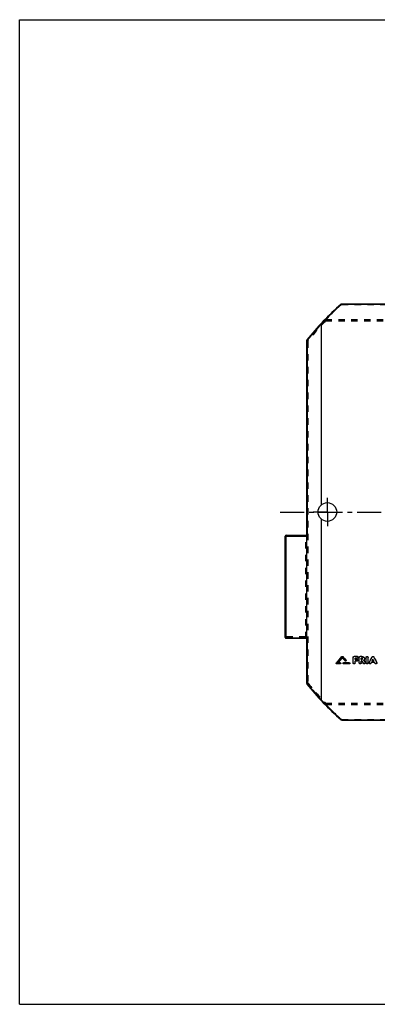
# Model space of a CAD drawing. Header units: millimetres. Extents: x 0 to 1000, y 0 to 1000.
# Tile 1 of 2: x 0 to 364, y 0 to 1000. Entities that reach past the tile are written whole.
import ezdxf

# ---------------------------------------------------------------- set-up
doc = ezdxf.new("R2010")
doc.units = ezdxf.units.MM
doc.header["$LTSCALE"] = 65.185185
doc.linetypes.add('CENTER', pattern=[0.6, 0.375, -0.075, 0.075, -0.075])
doc.linetypes.add('HIDDEN', pattern=[0.2, 0.1, -0.1])
doc.layers.get('0').update_dxf_attribs({"linetype": 'CONTINUOUS'})
for name, color, linetype in [('ACHSEN_S', 7, 'CONTINUOUS'), ('KONST.EL_MIT_GEO', 7, 'CONTINUOUS'), ('RUNDUNG', 7, 'CONTINUOUS'), ('SCHNITT', 7, 'CONTINUOUS')]:
    doc.layers.add(name, color=color, linetype=linetype)

msp = doc.modelspace()

# ---------------------------------------------------------------- linework, layer by layer
at = {"color": 7, "linetype": 'CONTINUOUS'}
for p, q in [((0, 0), (0, 1000)), ((0, 1000), (1000, 1000)), ((0, 0), (1000, 0))]:
    msp.add_line(p, q, dxfattribs=at)
at = {"layer": 'ACHSEN_S', "color": 7, "linetype": 'CENTER'}
msp.add_line((265, 500), (738.1, 500), dxfattribs=at)
at = {"layer": 'KONST.EL_MIT_GEO', "color": 7, "linetype": 'CONTINUOUS'}
for p, q in [((327.8, 353.1), (327.8, 352.9)), ((328.7, 353.1), (328.7, 352.9)), ((339.2, 346.6), (339.2, 352.3)), ((340.2, 353.3), (340.2, 353.1)), ((343.5, 353.3), (340.2, 353.3)), ((343.5, 353.1), (340.2, 353.1)), ((341.2, 350.3), (341.2, 351.4)), ((343.5, 351.4), (341.2, 351.4)), ((343.2, 350.4), (341.2, 350.4)), ((343.2, 350.3), (341.2, 350.3)), ((343.2, 350.4), (343.2, 350.3)), ((343.5, 353.3), (343.5, 353.1)), ((345.5, 346.6), (345.5, 352.3)), ((346.5, 353.3), (346.5, 353.1)), ((348, 353.3), (346.5, 353.3)), ((348, 353.1), (346.5, 353.1)), ((347.5, 350.3), (347.5, 351.4)), ((348, 351.4), (347.5, 351.4)), ((348, 350.4), (347.5, 350.4)), ((348, 350.3), (347.5, 350.3)), ((348, 353.3), (348, 353.1)), ((348, 350.4), (348, 350.3)), ((352.4, 346.6), (352.4, 352.3)), ((354.4, 346.6), (354.4, 352.3)), ((358.4, 352.8), (358.4, 352.6)), ((360.3, 352.8), (360.3, 352.6)), ((322, 346.4), (322, 346.2)), ((322.1, 346.7), (322.1, 346.5)), ((326, 345.8), (322.6, 345.8)), ((326, 346.7), (323.7, 346.7)), ((326, 346.9), (323.9, 346.9)), ((326, 346.9), (326, 346.7)), ((326.6, 346.2), (326.6, 346.4)), ((328.9, 346.4), (328.9, 346.2)), ((329.5, 346.9), (329.5, 346.7)), ((335.3, 346.9), (329.5, 346.9)), ((335.3, 346.7), (329.5, 346.7)), ((335.3, 345.8), (329.5, 345.8)), ((331.9, 349.5), (331.9, 349.3)), ((332, 349.1), (332, 349.2)), ((335.3, 346.9), (335.3, 346.7)), ((335.9, 346.2), (335.9, 346.4)), ((341.2, 346.6), (341.2, 348.6)), ((343.2, 348.6), (341.2, 348.6)), ((347.5, 346.6), (347.5, 348.6)), ((348.2, 348.6), (347.5, 348.6)), ((350.1, 349.2), (350, 349.4)), ((351.3, 347.1), (351.3, 346.9)), ((355.4, 347.1), (355.4, 346.9)), ((361.1, 347), (357.6, 347)), ((360.2, 348.6), (358.5, 348.6)), ((360.1, 348.8), (358.6, 348.8)), ((363.3, 347.1), (363.3, 346.9))]:
    msp.add_line(p, q, dxfattribs=at)
at = {"layer": 'KONST.EL_MIT_GEO', "color": 8, "linetype": 'HIDDEN'}
for p, q in [((328.3, 352), (328.3, 351.8)), ((339.2, 352.4), (339.2, 352.3)), ((341.2, 351.6), (341.2, 351.4)), ((343.5, 351.6), (341.2, 351.6)), ((343.5, 351.6), (343.5, 351.4)), ((344.5, 352.3), (344.5, 352.4)), ((345.5, 352.4), (345.5, 352.3)), ((347.5, 351.6), (347.5, 351.4)), ((348, 351.6), (347.5, 351.6)), ((348, 351.6), (348, 351.4)), ((348.7, 350.9), (348.7, 351)), ((350.7, 350.9), (350.7, 351)), ((352.4, 352.4), (352.4, 352.3)), ((354.4, 352.4), (354.4, 352.3)), ((359.4, 350.4), (359.4, 350.2)), ((322.6, 345.9), (322.6, 345.8)), ((326, 345.9), (322.6, 345.9)), ((323.7, 346.9), (323.7, 346.7)), ((323.9, 346.9), (323.7, 346.9)), ((326, 345.9), (326, 345.8)), ((329.5, 345.9), (329.5, 345.8)), ((335.3, 345.9), (329.5, 345.9)), ((331, 348.9), (331, 348.8)), ((335.3, 345.9), (335.3, 345.8)), ((341.2, 348.8), (341.2, 348.6)), ((343.2, 348.8), (341.2, 348.8)), ((343.2, 348.8), (343.2, 348.6)), ((344.2, 349.4), (344.2, 349.6)), ((347.5, 348.8), (347.5, 348.6)), ((348.2, 348.8), (347.5, 348.8)), ((348.2, 348.8), (348.2, 348.6)), ((349.5, 346.4), (349.5, 346.2)), ((350, 349.4), (350, 349.5)), ((350, 349.5), (350, 349.3)), ((351.4, 346.6), (351.4, 346.8)), ((355.4, 346.8), (355.4, 346.6)), ((357.3, 346.4), (357.6, 347.1)), ((357.3, 346.4), (357.3, 346.3)), ((361.1, 347.1), (357.6, 347.1)), ((357.6, 347.1), (357.6, 347)), ((358.6, 348.8), (358.5, 348.8)), ((358.5, 348.8), (358.5, 348.6)), ((360.2, 348.8), (360.1, 348.8)), ((360.2, 348.8), (360.2, 348.6)), ((361.1, 347.1), (361.1, 347)), ((361.4, 346.4), (361.1, 347.1)), ((361.4, 346.4), (361.4, 346.3)), ((363.3, 346.6), (363.3, 346.8))]:
    msp.add_line(p, q, dxfattribs=at)
at = {"layer": 'KONST.EL_MIT_GEO', "color": 7, "linetype": 'CONTINUOUS'}
for centre, radius, start, end in [((-345.7, 945.7), 897.1, 318.1111, 318.6549), ((-346.5, 945.6), 897.8, 318.1425, 318.6862), ((-344, 944.6), 896.3, 318.159, 318.5952), ((1004.5, 948.1), 901.5, 221.4057, 221.665), ((1007.6, 950.4), 904.2, 221.3466, 221.6473), ((1008.4, 950.3), 904.9, 221.3153, 221.616), ((-449.7, 775.4), 912, 331.9857, 332.3898), ((-451, 775.5), 913.3, 332.0119, 332.4157), ((1168.4, 775.4), 912, 207.6102, 208.0143), ((1169.8, 775.5), 913.3, 207.5843, 207.9881), ((1120.8, 781.5), 885.6, 209.2632, 209.4394), ((1126.6, 783.5), 889.8, 209.213, 209.3876), ((1124.6, 783.1), 887.7, 209.2593, 209.4147)]:
    msp.add_arc(centre, radius, start, end, dxfattribs=at)
at = {"layer": 'KONST.EL_MIT_GEO', "color": 8, "linetype": 'HIDDEN'}
for centre, radius, start, end in [((-343.2, 944.7), 895.7, 318.1276, 318.5638), ((1003.6, 948.2), 900.9, 221.437, 221.6964), ((348.3, 351), 0.493, 350.4015, 0.0018), ((1119.5, 781.4), 884.4, 209.2901, 209.4664)]:
    msp.add_arc(centre, radius, start, end, dxfattribs=at)
at = {"layer": 'KONST.EL_MIT_GEO', "color": 7, "linetype": 'CONTINUOUS'}
for centre, major_axis, start_param, end_param in [((357.3, 500), (104.2, 271.4), -2.08725, -2.08407), ((361.4, 500), (-104.2, 271.4), -4.19911, -4.19594)]:
    msp.add_ellipse(centre, major_axis=major_axis, ratio=0.21803, start_param=start_param, end_param=end_param, dxfattribs=at)
for points, knots in [([(327.8, 353.1), (327.9, 353.2), (328.3, 353.3), (328.6, 353.2), (328.7, 353.1)], [0, 0, 0, 0, 0.50005, 1, 1, 1, 1]), ([(327.8, 352.9), (327.9, 353), (328.3, 353.2), (328.6, 353), (328.7, 352.9)], [0, 0, 0, 0, 0.50001, 1, 1, 1, 1]), ([(339.2, 352.4), (339.2, 352.5), (339.3, 352.8), (339.5, 353), (339.9, 353.2), (340.1, 353.3), (340.2, 353.3)], [0, 0, 0, 0, 0.23012, 0.47239, 0.72989, 1, 1, 1, 1]), ([(339.2, 352.3), (339.2, 352.4), (339.3, 352.6), (339.5, 352.9), (339.9, 353.1), (340.1, 353.1), (340.2, 353.1)], [0, 0, 0, 0, 0.22966, 0.47179, 0.73039, 1, 1, 1, 1]), ([(343.2, 350.4), (343.3, 350.4), (343.6, 350.4), (343.9, 350.2), (344.1, 349.9), (344.2, 349.7), (344.2, 349.6)], [0, 0, 0, 0, 0.2737, 0.52908, 0.77292, 1, 1, 1, 1]), ([(343.2, 350.3), (343.3, 350.3), (343.6, 350.2), (343.9, 350), (344.1, 349.8), (344.2, 349.5), (344.2, 349.4)], [0, 0, 0, 0, 0.27049, 0.52951, 0.77129, 1, 1, 1, 1]), ([(343.5, 353.3), (343.7, 353.3), (343.9, 353.2), (344.2, 353), (344.5, 352.8), (344.5, 352.5), (344.5, 352.4)], [0, 0, 0, 0, 0.27276, 0.52773, 0.77193, 1, 1, 1, 1]), ([(343.5, 353.1), (343.7, 353.1), (343.9, 353.1), (344.2, 352.9), (344.5, 352.6), (344.5, 352.4), (344.5, 352.3)], [0, 0, 0, 0, 0.2696, 0.5282, 0.77033, 1, 1, 1, 1]), ([(344.5, 352.3), (344.5, 352.2), (344.5, 351.9), (344.2, 351.7), (343.9, 351.5), (343.7, 351.4), (343.5, 351.4)], [0, 0, 0, 0, 0.22967, 0.47162, 0.7302, 1, 1, 1, 1]), ([(345.5, 352.4), (345.5, 352.5), (345.6, 352.8), (345.8, 353), (346.1, 353.2), (346.4, 353.3), (346.5, 353.3)], [0, 0, 0, 0, 0.23012, 0.47239, 0.72989, 1, 1, 1, 1]), ([(345.5, 352.3), (345.5, 352.4), (345.6, 352.6), (345.8, 352.9), (346.1, 353.1), (346.4, 353.1), (346.5, 353.1)], [0, 0, 0, 0, 0.22966, 0.47179, 0.73039, 1, 1, 1, 1]), ([(348, 353.3), (348.4, 353.3), (349.1, 353.2), (350, 352.7), (350.6, 351.9), (350.7, 351.3), (350.7, 351)], [0, 0, 0, 0, 0.27047, 0.52817, 0.77033, 1, 1, 1, 1]), ([(348, 353.1), (348.4, 353.1), (349.1, 353), (350, 352.5), (350.6, 351.8), (350.7, 351.1), (350.7, 350.9)], [0, 0, 0, 0, 0.26988, 0.5287, 0.77081, 1, 1, 1, 1]), ([(348.7, 350.9), (348.7, 350.9), (348.7, 351.1), (348.5, 351.4), (348.2, 351.4), (348, 351.4)], [0, 0, 0, 0, 0.23102, 0.47488, 1, 1, 1, 1]), ([(348, 350.3), (348.2, 350.3), (348.5, 350.4), (348.7, 350.6), (348.7, 350.8), (348.7, 350.9)], [0, 0, 0, 0, 0.52527, 0.76899, 1, 1, 1, 1]), ([(348, 350.4), (348.2, 350.4), (348.5, 350.5), (348.7, 350.7), (348.7, 350.9), (348.7, 350.9)], [0, 0, 0, 0, 0.52322, 0.76655, 1, 1, 1, 1]), ([(350.7, 350.9), (350.7, 350.6), (350.6, 350), (350.2, 349.5), (350, 349.3)], [0, 0, 0, 0, 0.48729, 1, 1, 1, 1]), ([(352.4, 352.4), (352.4, 352.5), (352.4, 352.8), (352.7, 353), (353, 353.2), (353.4, 353.3), (353.8, 353.2), (354.1, 353), (354.3, 352.8), (354.4, 352.5), (354.4, 352.4)], [0, 0, 0, 0, 0.11622, 0.23562, 0.36599, 0.49979, 0.63442, 0.76412, 0.88392, 1, 1, 1, 1]), ([(352.4, 352.3), (352.4, 352.4), (352.4, 352.6), (352.7, 352.9), (353, 353.1), (353.4, 353.1), (353.8, 353.1), (354.1, 352.9), (354.3, 352.6), (354.4, 352.4), (354.4, 352.3)], [0, 0, 0, 0, 0.11483, 0.23589, 0.36519, 0.5, 0.63481, 0.76411, 0.88517, 1, 1, 1, 1]), ([(358.4, 352.8), (358.5, 352.9), (358.8, 353.2), (359.4, 353.3), (359.9, 353.2), (360.2, 352.9), (360.3, 352.8)], [0, 0, 0, 0, 0.2396, 0.49981, 0.76016, 1, 1, 1, 1]), ([(358.4, 352.6), (358.5, 352.8), (358.8, 353), (359.4, 353.2), (359.9, 353), (360.2, 352.8), (360.3, 352.6)], [0, 0, 0, 0, 0.23987, 0.50002, 0.76016, 1, 1, 1, 1]), ([(322, 346.4), (322, 346.4), (322, 346.5), (322.1, 346.6), (322.1, 346.7)], [0, 0, 0, 0, 0.24011, 1, 1, 1, 1]), ([(322, 346.2), (322, 346.3), (322, 346.4), (322.1, 346.5), (322.1, 346.5)], [0, 0, 0, 0, 0.73923, 1, 1, 1, 1]), ([(322.6, 345.8), (322.4, 345.8), (322.2, 345.8), (322, 346.1), (322, 346.2), (322, 346.2)], [0, 0, 0, 0, 0.52755, 0.77066, 1, 1, 1, 1]), ([(326, 346.9), (326.2, 346.9), (326.4, 346.8), (326.6, 346.6), (326.6, 346.5), (326.6, 346.4)], [0, 0, 0, 0, 0.52603, 0.77304, 1, 1, 1, 1]), ([(326, 346.7), (326.2, 346.7), (326.4, 346.7), (326.6, 346.4), (326.6, 346.3), (326.6, 346.2)], [0, 0, 0, 0, 0.52744, 0.77066, 1, 1, 1, 1]), ([(326.6, 346.2), (326.6, 346.2), (326.6, 346.1), (326.4, 345.8), (326.2, 345.8), (326, 345.8)], [0, 0, 0, 0, 0.22935, 0.47247, 1, 1, 1, 1]), ([(328.9, 346.4), (328.9, 346.5), (329, 346.6), (329.1, 346.8), (329.4, 346.9), (329.5, 346.9)], [0, 0, 0, 0, 0.22904, 0.47383, 1, 1, 1, 1]), ([(328.9, 346.2), (328.9, 346.3), (329, 346.4), (329.1, 346.7), (329.4, 346.7), (329.5, 346.7)], [0, 0, 0, 0, 0.22936, 0.47259, 1, 1, 1, 1]), ([(329.5, 345.8), (329.4, 345.8), (329.1, 345.8), (329, 346.1), (328.9, 346.2), (328.9, 346.2)], [0, 0, 0, 0, 0.52756, 0.77067, 1, 1, 1, 1]), ([(332, 349.1), (332, 349), (331.9, 348.7), (331.6, 348.6), (331.3, 348.6), (331, 348.7), (331, 348.8)], [0, 0, 0, 0, 0.22709, 0.47961, 0.74698, 1, 1, 1, 1]), ([(331.9, 349.5), (331.9, 349.5), (332, 349.4), (332, 349.3), (332, 349.2)], [0, 0, 0, 0, 0.26774, 1, 1, 1, 1]), ([(331.9, 349.3), (331.9, 349.3), (332, 349.2), (332, 349.1), (332, 349.1)], [0, 0, 0, 0, 0.26032, 1, 1, 1, 1]), ([(335.3, 346.9), (335.4, 346.9), (335.7, 346.8), (335.8, 346.6), (335.9, 346.5), (335.9, 346.4)], [0, 0, 0, 0, 0.52603, 0.77304, 1, 1, 1, 1]), ([(335.3, 346.7), (335.4, 346.7), (335.7, 346.7), (335.8, 346.4), (335.9, 346.3), (335.9, 346.2)], [0, 0, 0, 0, 0.52744, 0.77066, 1, 1, 1, 1]), ([(335.9, 346.2), (335.9, 346.2), (335.8, 346.1), (335.7, 345.8), (335.4, 345.8), (335.3, 345.8)], [0, 0, 0, 0, 0.22935, 0.47247, 1, 1, 1, 1]), ([(341.2, 346.6), (341.2, 346.5), (341.2, 346.3), (340.9, 346), (340.6, 345.8), (340.2, 345.7), (339.9, 345.8), (339.5, 346), (339.3, 346.3), (339.2, 346.5), (339.2, 346.6)], [0, 0, 0, 0, 0.11385, 0.23446, 0.36418, 0.5, 0.63582, 0.76554, 0.88615, 1, 1, 1, 1]), ([(344.2, 349.4), (344.2, 349.3), (344.1, 349.1), (343.9, 348.8), (343.6, 348.7), (343.3, 348.6), (343.2, 348.6)], [0, 0, 0, 0, 0.22871, 0.4703, 0.72931, 1, 1, 1, 1]), ([(347.5, 346.6), (347.5, 346.5), (347.4, 346.3), (347.2, 346), (346.9, 345.8), (346.5, 345.7), (346.1, 345.8), (345.8, 346), (345.6, 346.3), (345.5, 346.5), (345.5, 346.6)], [0, 0, 0, 0, 0.11385, 0.23446, 0.36418, 0.5, 0.63582, 0.76554, 0.88615, 1, 1, 1, 1]), ([(351.4, 346.6), (351.4, 346.5), (351.4, 346.3), (351.1, 346), (350.7, 345.8), (350.3, 345.8), (349.9, 345.9), (349.6, 346.1), (349.5, 346.2)], [0, 0, 0, 0, 0.11277, 0.23075, 0.48596, 0.62156, 0.75542, 1, 1, 1, 1]), ([(351.3, 347.1), (351.3, 347.1), (351.4, 347), (351.4, 346.8), (351.4, 346.8)], [0, 0, 0, 0, 0.25785, 1, 1, 1, 1]), ([(351.3, 346.9), (351.3, 346.9), (351.4, 346.8), (351.4, 346.7), (351.4, 346.6)], [0, 0, 0, 0, 0.25546, 1, 1, 1, 1]), ([(354.4, 346.6), (354.4, 346.5), (354.3, 346.3), (354.1, 346), (353.8, 345.8), (353.4, 345.7), (353, 345.8), (352.7, 346), (352.4, 346.3), (352.4, 346.5), (352.4, 346.6)], [0, 0, 0, 0, 0.11385, 0.23446, 0.36418, 0.5, 0.63582, 0.76554, 0.88615, 1, 1, 1, 1]), ([(355.4, 346.8), (355.4, 346.8), (355.4, 347), (355.4, 347.1), (355.4, 347.1)], [0, 0, 0, 0, 0.74474, 1, 1, 1, 1]), ([(355.4, 346.6), (355.4, 346.7), (355.4, 346.8), (355.4, 346.9), (355.4, 346.9)], [0, 0, 0, 0, 0.74505, 1, 1, 1, 1]), ([(357.3, 346.3), (357.2, 346.1), (356.8, 345.8), (356.3, 345.7), (355.8, 345.9), (355.6, 346.1), (355.4, 346.3), (355.4, 346.5), (355.4, 346.6)], [0, 0, 0, 0, 0.24382, 0.51051, 0.64319, 0.7691, 0.88719, 1, 1, 1, 1]), ([(363.3, 346.6), (363.3, 346.5), (363.3, 346.3), (363.1, 346), (362.7, 345.8), (362.2, 345.8), (361.8, 345.9), (361.5, 346.1), (361.4, 346.3)], [0, 0, 0, 0, 0.11285, 0.23099, 0.4866, 0.62231, 0.75611, 1, 1, 1, 1]), ([(363.3, 347.1), (363.3, 347.1), (363.3, 347), (363.3, 346.8), (363.3, 346.8)], [0, 0, 0, 0, 0.25734, 1, 1, 1, 1]), ([(363.3, 346.9), (363.3, 346.9), (363.3, 346.8), (363.3, 346.7), (363.3, 346.6)], [0, 0, 0, 0, 0.25495, 1, 1, 1, 1])]:
    msp.add_open_spline(points, degree=3, knots=knots, dxfattribs=at)
at = {"layer": 'KONST.EL_MIT_GEO', "color": 8, "linetype": 'HIDDEN'}
for points, knots in [([(344.5, 352.4), (344.5, 352.3), (344.5, 352.1), (344.2, 351.8), (343.9, 351.6), (343.7, 351.6), (343.5, 351.6)], [0, 0, 0, 0, 0.22934, 0.47196, 0.7276, 1, 1, 1, 1]), ([(348.7, 351), (348.7, 351.1), (348.7, 351.3), (348.5, 351.5), (348.2, 351.6), (348, 351.6)], [0, 0, 0, 0, 0.22892, 0.47587, 1, 1, 1, 1]), ([(350.7, 351), (350.7, 350.7), (350.6, 350.1), (350.2, 349.7), (350, 349.5)], [0, 0, 0, 0, 0.48551, 1, 1, 1, 1]), ([(322.6, 345.9), (322.4, 345.9), (322.2, 346), (322, 346.2), (322, 346.4), (322, 346.4)], [0, 0, 0, 0, 0.52586, 0.77329, 1, 1, 1, 1]), ([(326.6, 346.4), (326.6, 346.4), (326.6, 346.2), (326.4, 346), (326.2, 345.9), (326, 345.9)], [0, 0, 0, 0, 0.22904, 0.47371, 1, 1, 1, 1]), ([(329.5, 345.9), (329.4, 345.9), (329.1, 346), (329, 346.2), (328.9, 346.4), (328.9, 346.4)], [0, 0, 0, 0, 0.52615, 0.77305, 1, 1, 1, 1]), ([(332, 349.2), (332, 349.1), (331.9, 348.9), (331.6, 348.7), (331.3, 348.7), (331, 348.9), (331, 348.9)], [0, 0, 0, 0, 0.22858, 0.47834, 0.7458, 1, 1, 1, 1]), ([(335.9, 346.4), (335.9, 346.4), (335.8, 346.2), (335.7, 346), (335.4, 345.9), (335.3, 345.9)], [0, 0, 0, 0, 0.22904, 0.47371, 1, 1, 1, 1]), ([(341.2, 346.8), (341.2, 346.6), (341.2, 346.4), (340.9, 346.2), (340.6, 346), (340.2, 345.9), (339.9, 346), (339.5, 346.2), (339.3, 346.4), (339.2, 346.6), (339.2, 346.8)], [0, 0, 0, 0, 0.1152, 0.23416, 0.36496, 0.49979, 0.63545, 0.76558, 0.88495, 1, 1, 1, 1]), ([(344.2, 349.6), (344.2, 349.5), (344.1, 349.3), (343.9, 349), (343.6, 348.8), (343.3, 348.8), (343.2, 348.8)], [0, 0, 0, 0, 0.22835, 0.4706, 0.72665, 1, 1, 1, 1]), ([(347.5, 346.8), (347.5, 346.6), (347.4, 346.4), (347.2, 346.2), (346.9, 346), (346.5, 345.9), (346.1, 346), (345.8, 346.2), (345.6, 346.4), (345.5, 346.6), (345.5, 346.8)], [0, 0, 0, 0, 0.1152, 0.23416, 0.36496, 0.49979, 0.63545, 0.76558, 0.88495, 1, 1, 1, 1]), ([(351.4, 346.8), (351.4, 346.7), (351.4, 346.5), (351.1, 346.1), (350.7, 345.9), (350.3, 345.9), (349.9, 346), (349.6, 346.2), (349.5, 346.4)], [0, 0, 0, 0, 0.11111, 0.22992, 0.48384, 0.62143, 0.7542, 1, 1, 1, 1]), ([(354.4, 346.8), (354.4, 346.6), (354.3, 346.4), (354.1, 346.2), (353.8, 346), (353.4, 345.9), (353, 346), (352.7, 346.2), (352.4, 346.4), (352.4, 346.6), (352.4, 346.8)], [0, 0, 0, 0, 0.1152, 0.23416, 0.36496, 0.49979, 0.63545, 0.76558, 0.88495, 1, 1, 1, 1]), ([(357.3, 346.4), (357.2, 346.2), (356.8, 346), (356.3, 345.9), (355.8, 346), (355.6, 346.2), (355.4, 346.5), (355.4, 346.7), (355.4, 346.8)], [0, 0, 0, 0, 0.24443, 0.51243, 0.64309, 0.77034, 0.88829, 1, 1, 1, 1]), ([(363.3, 346.8), (363.3, 346.7), (363.3, 346.5), (363.1, 346.2), (362.9, 346), (362.5, 345.9), (361.9, 346), (361.5, 346.2), (361.4, 346.4)], [0, 0, 0, 0, 0.11127, 0.23003, 0.35657, 0.48746, 0.75509, 1, 1, 1, 1])]:
    msp.add_open_spline(points, degree=3, knots=knots, dxfattribs=at)
for points in [[(358.5, 348.8), (358.8, 349.3), (359.1, 349.8), (359.4, 350.4)], [(360.2, 348.8), (359.9, 349.3), (359.6, 349.8), (359.4, 350.4)]]:
    msp.add_open_spline(points, degree=3, dxfattribs=at)
at = {"layer": 'KONST.EL_MIT_GEO', "color": 7, "linetype": 'CONTINUOUS'}
for points in [[(358.5, 348.6), (358.8, 349.1), (359.1, 349.7), (359.4, 350.2)], [(360.2, 348.6), (359.9, 349.1), (359.6, 349.7), (359.4, 350.2)]]:
    msp.add_open_spline(points, degree=3, dxfattribs=at)
at = {"layer": 'RUNDUNG', "color": 7, "linetype": 'CONTINUOUS'}
for p, q in [((327.7, 711.1), (327.7, 711.3)), ((327.7, 711.3), (694.3, 711.3)), ((327.7, 711.1), (694.3, 711.1)), ((292, 477.4), (292, 674.1)), ((292.9, 476.4), (292.9, 674.8)), ((270, 372.7), (270, 475.4)), ((271, 371.7), (271, 476.4)), ((271, 476.4), (291, 476.4)), ((271, 475.3), (292, 475.3)), ((291, 476.4), (291, 476.4)), ((292, 371.7), (292, 476.4)), ((292.9, 476.4), (292, 476.4)), ((271, 372.3), (292, 372.3)), ((271, 371.7), (291.2, 371.7)), ((292.9, 371.7), (292, 371.7)), ((292, 325.9), (292, 370.7)), ((292.9, 325.2), (292.9, 371.7)), ((327.7, 288.9), (694.3, 288.9)), ((327.7, 288.9), (327.7, 288.7)), ((327.7, 288.7), (694.3, 288.7))]:
    msp.add_line(p, q, dxfattribs=at)
at = {"layer": 'RUNDUNG', "color": 8, "linetype": 'HIDDEN'}
for p, q in [((327.7, 711.1), (327.7, 710.9)), ((327.7, 710.9), (694.3, 710.9)), ((311.2, 695.4), (311.2, 694)), ((311.2, 695.4), (710.8, 695.4)), ((311.2, 694), (710.8, 694)), ((293, 673.4), (293, 326.6)), ((271, 475.5), (291, 475.5)), ((291, 371.7), (291, 476.4)), ((292, 476.4), (292, 477.4)), ((291, 373.2), (271, 373.2)), ((292, 371.7), (292, 370.7)), ((311.2, 306), (311.2, 304.6)), ((311.2, 306), (710.8, 306)), ((311.2, 304.6), (710.8, 304.6)), ((327.7, 289.1), (694.3, 289.1)), ((327.7, 288.9), (327.7, 289.1))]:
    msp.add_line(p, q, dxfattribs=at)
at = {"layer": 'RUNDUNG', "color": 7, "linetype": 'CONTINUOUS'}
for centre, radius, start, end in [((511, 500), 280, 131.0832, 141.3854), ((511.7, 500.8), 279.4, 131.1881, 137.0917), ((327.7, 710.3), 1, 90, 131.0832), ((327.3, 710.8), 0.396, 127.7574, 131.0813), ((511.7, 500.7), 279.6, 137.0673, 141.4843), ((293, 674.1), 1, 141.3854, 180), ((271, 475.4), 1, 90, 180), ((291, 477.4), 1, 270, 359.0415), ((291, 477.4), 0.987, 347.061, 359.9744), ((271, 372.7), 1, 180, 270), ((291, 370.7), 1, 0, 86.25), ((290.9, 374.6), 2.92, 291.8071, 292.5624), ((293, 325.9), 1, 180, 218.6146), ((511, 500), 280, 218.6146, 228.9168), ((511.7, 499.4), 279.6, 218.5161, 222.9323), ((511.7, 499.3), 279.5, 222.9088, 228.8114), ((327.7, 289.7), 1, 228.9168, 270)]:
    msp.add_arc(centre, radius, start, end, dxfattribs=at)
at = {"layer": 'RUNDUNG', "color": 8, "linetype": 'HIDDEN'}
for centre, radius, start, end in [((511.5, 500.1), 279.8, 131.0843, 135.7252), ((510.4, 499), 278.8, 135.6203, 141.2616), ((291, 477.4), 1, 359.0415, 360), ((291, 370.7), 1, 86.25, 90), ((510.1, 500.7), 278.3, 218.7259, 224.3775), ((511.5, 500), 279.8, 224.2753, 228.9157)]:
    msp.add_arc(centre, radius, start, end, dxfattribs=at)
at = {"layer": 'RUNDUNG', "color": 7, "linetype": 'CONTINUOUS'}
for points, knots in [([(327.7, 711.1), (327.5, 711.1), (327.3, 711.2), (327.1, 711.1), (327, 711.1)], [0, 0, 0, 0, 0.55102, 1, 1, 1, 1]), ([(307, 691.1), (306.9, 691.1), (306.8, 691.2), (306.6, 691.2), (306.4, 691.2), (306.3, 691.1), (306.3, 691.1)], [0, 0, 0, 0, 0.30287, 0.56773, 0.79564, 1, 1, 1, 1]), ([(307, 691), (307, 691), (307, 691.1), (307, 691.1), (307, 691.1)], [0, 0, 0, 0, 0.71948, 1, 1, 1, 1]), ([(292, 674.1), (292, 674.2), (292.1, 674.5), (292.3, 674.6), (292.5, 674.7)], [0, 0, 0, 0, 0.44848, 1, 1, 1, 1]), ([(292.9, 674.8), (292.8, 674.8), (292.7, 674.8), (292.5, 674.9), (292.3, 674.8), (292.2, 674.8), (292.2, 674.7)], [0, 0, 0, 0, 0.31583, 0.58648, 0.80974, 1, 1, 1, 1]), ([(292.5, 674.7), (292.5, 674.7), (292.6, 674.7), (292.8, 674.8), (292.9, 674.8)], [0, 0, 0, 0, 0.24052, 1, 1, 1, 1]), ([(270, 475.4), (270, 475.4), (270, 475.4), (270.1, 475.4), (270.2, 475.4), (270.3, 475.3), (270.5, 475.3), (270.7, 475.3), (270.9, 475.3), (271, 475.3)], [0, 0, 0, 0, 0.02587, 0.08457, 0.17717, 0.30078, 0.4509, 0.62189, 1, 1, 1, 1]), ([(291, 476.4), (291.2, 476.4), (291.7, 476.6), (291.9, 477), (292, 477.2)], [0, 0, 0, 0, 0.50128, 1, 1, 1, 1]), ([(291, 476.4), (291, 476.4), (291, 476.4), (291, 476.4), (291.1, 476.3), (291.1, 476.3), (291.3, 476.2), (291.4, 476.1), (291.5, 476), (291.7, 475.9), (291.9, 475.8), (292, 475.7)], [0, 0, 0, 0, 0.01598, 0.04587, 0.08777, 0.13888, 0.25953, 0.3953, 0.53989, 0.69001, 1, 1, 1, 1]), ([(292, 477.4), (292, 477.4), (292, 477.3), (292, 477.3), (292, 477.3)], [0, 0, 0, 0, 0.36611, 1, 1, 1, 1]), ([(292, 477.3), (292.1, 477.2), (292.2, 476.9), (292.3, 476.6), (292.4, 476.4)], [0, 0, 0, 0, 0.45653, 1, 1, 1, 1]), ([(271, 372.3), (270.9, 372.3), (270.6, 372.3), (270.3, 372.4), (270.2, 372.5), (270.1, 372.6), (270, 372.7), (270, 372.7)], [0, 0, 0, 0, 0.32375, 0.61027, 0.73111, 0.83494, 1, 1, 1, 1]), ([(291.2, 371.7), (291.3, 371.7), (291.6, 371.8), (291.8, 371.9), (292, 371.9)], [0, 0, 0, 0, 0.46487, 1, 1, 1, 1]), ([(292.1, 370.9), (292.1, 371.2), (291.9, 371.5), (291.5, 371.7), (291.3, 371.7), (291.2, 371.7)], [0, 0, 0, 0, 0.50865, 0.75656, 1, 1, 1, 1]), ([(292, 370.7), (292, 370.8), (292, 370.8), (292.1, 370.9), (292.1, 370.9)], [0, 0, 0, 0, 0.22719, 1, 1, 1, 1]), ([(292.1, 370.9), (292.1, 371), (292.2, 371.1), (292.4, 371.4), (292.5, 371.6), (292.6, 371.7)], [0, 0, 0, 0, 0.19442, 0.43727, 1, 1, 1, 1]), ([(292, 325.9), (292, 325.8), (292.1, 325.5), (292.3, 325.4), (292.5, 325.3)], [0, 0, 0, 0, 0.44847, 1, 1, 1, 1]), ([(292.2, 325.3), (292.2, 325.2), (292.3, 325.2), (292.5, 325.1), (292.7, 325.2), (292.8, 325.2), (292.9, 325.2)], [0, 0, 0, 0, 0.19026, 0.41352, 0.68417, 1, 1, 1, 1]), ([(292.5, 325.3), (292.5, 325.3), (292.6, 325.3), (292.8, 325.2), (292.9, 325.2)], [0, 0, 0, 0, 0.24052, 1, 1, 1, 1]), ([(307, 308.9), (306.9, 308.9), (306.8, 308.8), (306.6, 308.8), (306.4, 308.8), (306.3, 308.9), (306.3, 308.9)], [0, 0, 0, 0, 0.30291, 0.56781, 0.79588, 1, 1, 1, 1]), ([(307, 308.9), (307, 308.9), (307, 308.9), (307, 309), (307, 309)], [0, 0, 0, 0, 0.28055, 1, 1, 1, 1]), ([(327.7, 288.9), (327.5, 288.9), (327.3, 288.8), (327.1, 288.9), (327, 288.9)], [0, 0, 0, 0, 0.55227, 1, 1, 1, 1])]:
    msp.add_open_spline(points, degree=3, knots=knots, dxfattribs=at)
at = {"layer": 'RUNDUNG', "color": 8, "linetype": 'HIDDEN'}
for points, knots in [([(327, 711.1), (327, 711.1), (327.2, 711.1), (327.4, 711.1), (327.6, 711), (327.7, 710.9)], [0, 0, 0, 0, 0.18321, 0.53293, 1, 1, 1, 1]), ([(311.2, 694), (311, 694), (310.7, 694.2), (310.5, 694.6), (310.4, 694.9), (310.3, 695.1), (310.4, 695.3), (310.4, 695.4), (310.5, 695.4)], [0, 0, 0, 0, 0.27669, 0.55641, 0.68477, 0.80062, 0.90422, 1, 1, 1, 1]), ([(310.5, 695.4), (310.5, 695.5), (310.6, 695.5), (310.9, 695.5), (311.1, 695.4), (311.2, 695.4)], [0, 0, 0, 0, 0.18819, 0.539, 1, 1, 1, 1]), ([(293, 673.4), (292.9, 673.4), (292.6, 673.5), (292.3, 673.6), (292.1, 673.8), (292, 674), (292, 674.1)], [0, 0, 0, 0, 0.28991, 0.55826, 0.79275, 1, 1, 1, 1]), ([(292.2, 674.7), (292.2, 674.7), (292.1, 674.6), (292.1, 674.4), (292.2, 674.2), (292.3, 674), (292.5, 673.7), (292.8, 673.5), (292.9, 673.5), (293, 673.4)], [0, 0, 0, 0, 0.08987, 0.18822, 0.3007, 0.4275, 0.71071, 0.85763, 1, 1, 1, 1]), ([(271, 475.5), (270.9, 475.5), (270.7, 475.5), (270.5, 475.5), (270.3, 475.5), (270.2, 475.5), (270.1, 475.4), (270, 475.4), (270, 475.4), (270, 475.4)], [0, 0, 0, 0, 0.37817, 0.54918, 0.69932, 0.82294, 0.91554, 0.97422, 1, 1, 1, 1]), ([(292, 475.6), (292, 475.6), (292, 475.6), (291.9, 475.6), (291.8, 475.5), (291.7, 475.5), (291.5, 475.5), (291.3, 475.5), (291.1, 475.5), (291, 475.5)], [0, 0, 0, 0, 0.02578, 0.08446, 0.17706, 0.30068, 0.45082, 0.62184, 1, 1, 1, 1]), ([(271, 373.2), (270.9, 373.2), (270.6, 373.2), (270.3, 373.1), (270.2, 373), (270.1, 372.9), (270, 372.8), (270, 372.7)], [0, 0, 0, 0, 0.3244, 0.61126, 0.73206, 0.83571, 1, 1, 1, 1]), ([(291, 373.2), (291.1, 373.2), (291.4, 373.2), (291.7, 373.3), (291.8, 373.4), (291.9, 373.5), (292, 373.6), (292, 373.7)], [0, 0, 0, 0, 0.32431, 0.61116, 0.73199, 0.83567, 1, 1, 1, 1]), ([(292, 325.9), (292, 326), (292.1, 326.2), (292.3, 326.4), (292.6, 326.5), (292.9, 326.6), (293, 326.6)], [0, 0, 0, 0, 0.20726, 0.44177, 0.71014, 1, 1, 1, 1]), ([(293, 326.6), (292.8, 326.5), (292.6, 326.3), (292.3, 326), (292.2, 325.8), (292.1, 325.6), (292.1, 325.4), (292.2, 325.3), (292.2, 325.3)], [0, 0, 0, 0, 0.28868, 0.57213, 0.69906, 0.81158, 0.91022, 1, 1, 1, 1]), ([(310.5, 304.6), (310.4, 304.6), (310.4, 304.7), (310.3, 304.9), (310.4, 305.1), (310.5, 305.4), (310.7, 305.7), (311, 305.9), (311.1, 306), (311.2, 306)], [0, 0, 0, 0, 0.09559, 0.19915, 0.31483, 0.44304, 0.72242, 0.86432, 1, 1, 1, 1]), ([(311.2, 304.6), (311.1, 304.6), (311, 304.5), (310.7, 304.5), (310.5, 304.5), (310.5, 304.6)], [0, 0, 0, 0, 0.32001, 0.70968, 1, 1, 1, 1]), ([(327.7, 289.1), (327.6, 289), (327.4, 288.9), (327.1, 288.8), (327, 288.9)], [0, 0, 0, 0, 0.33363, 1, 1, 1, 1])]:
    msp.add_open_spline(points, degree=3, knots=knots, dxfattribs=at)
at = {"layer": 'SCHNITT', "color": 7, "linetype": 'CONTINUOUS'}
for p, q in [((307, 507.4), (307, 691)), ((307, 309), (307, 492.6))]:
    msp.add_line(p, q, dxfattribs=at)
at = {"layer": 'SCHNITT', "color": 7, "linetype": 'CENTER'}
for q in [(313, 514.5), (298.5, 500), (313, 485.5), (327.5, 500)]:
    msp.add_line((313, 500), q, dxfattribs=at)
at = {"layer": 'SCHNITT', "color": 7, "linetype": 'CONTINUOUS'}
msp.add_circle((313, 500), 9.5, dxfattribs=at)

doc.saveas('drawing.dxf')
